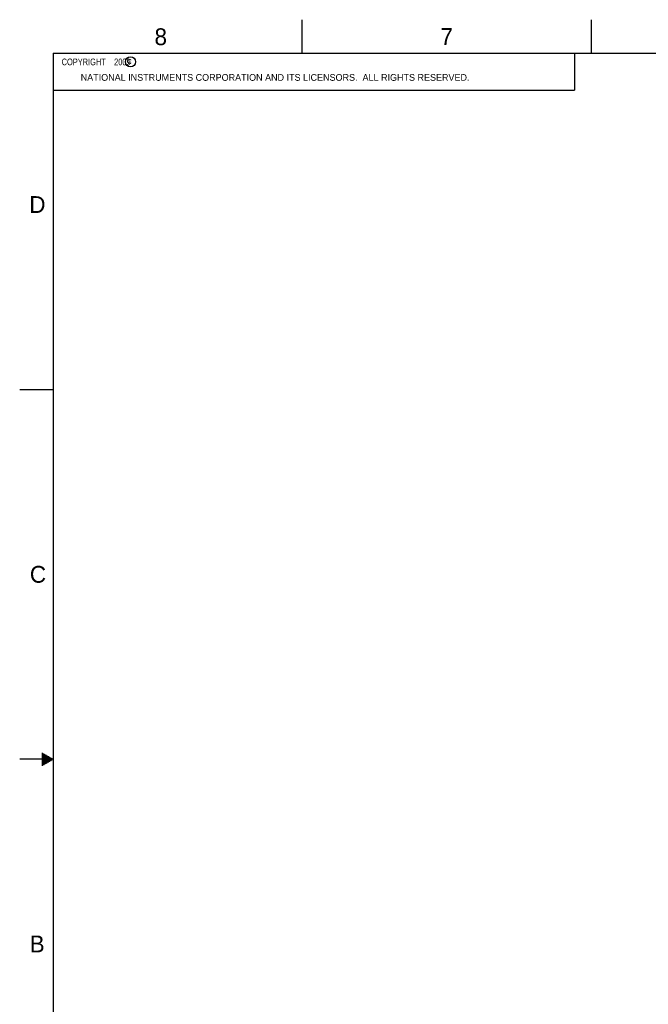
# Model space of a CAD drawing. Header units: inches. Extents: x 0 to 34, y 0 to 22.
# Tile 14 of 126: x 0 to 9.3, y 7.4 to 22. Entities that reach past the tile are written whole.
import ezdxf

# ---------------------------------------------------------------- set-up
doc = ezdxf.new("R2010")
doc.units = ezdxf.units.IN
doc.header["$LTSCALE"] = 1.87
doc.header["$MEASUREMENT"] = 0
doc.layers.get('0').update_dxf_attribs({"linetype": 'CONTINUOUS'})
doc.styles.get("Standard").update_dxf_attribs({"font": 'txt', "width": 0.8})

msp = doc.modelspace()

# ---------------------------------------------------------------- linework, layer by layer
at = {"color": 2, "linetype": 'CONTINUOUS'}
for p, q in [((4.2, 21.5), (4.2, 22)), ((8.5, 21.5), (8.5, 22)), ((0.5, 21.5), (8.25, 21.5)), ((0.5, 21.5), (0.5, 20.9531)), ((8.25, 21.5), (8.25, 20.9531)), ((0.5, 20.9531), (8.25, 20.9531)), ((0, 16.5), (0.5, 16.5)), ((0.5, 11), (0, 11)), ((0.3303, 11.09), (0.3441, 11.09)), ((0.3303, 11.08), (0.3614, 11.08)), ((0.3303, 11.07), (0.3788, 11.07)), ((0.3303, 11.06), (0.3961, 11.06)), ((0.3303, 11.05), (0.4134, 11.05)), ((0.3303, 11.04), (0.4307, 11.04)), ((0.3303, 11.03), (0.448, 11.03)), ((0.3303, 11.02), (0.4654, 11.02)), ((0.3303, 11.01), (0.4827, 11.01)), ((0.3303, 10.99), (0.4827, 10.99)), ((0.3303, 10.98), (0.4654, 10.98)), ((0.3303, 10.97), (0.448, 10.97)), ((0.3303, 10.96), (0.4307, 10.96)), ((0.3303, 10.95), (0.4134, 10.95)), ((0.3303, 10.94), (0.3961, 10.94)), ((0.3303, 10.93), (0.3788, 10.93)), ((0.3303, 10.92), (0.3614, 10.92)), ((0.3303, 10.91), (0.3441, 10.91))]:
    msp.add_line(p, q, dxfattribs=at)
at = {"color": 7, "linetype": 'CONTINUOUS', "const_width": 0.02}
for points in [[(0.5, 21.5), (0.5, 0.5)], [(33.5, 21.5), (0.5, 21.5)]]:
    msp.add_lwpolyline(points, dxfattribs=at)
at = {"color": 2, "linetype": 'CONTINUOUS'}
msp.add_circle((1.6484, 21.3727), 0.0754, dxfattribs=at)

# ---------------------------------------------------------------- texts
for s, height, p in [('8', 0.25, (2.0046, 21.6213)), ('7', 0.25, (6.2556, 21.6243)), ('c', 0.1, (1.599, 21.3388)), ('NATIONAL INSTRUMENTS CORPORATION AND ITS LICENSORS.  ALL RIGHTS RESERVED.', 0.1, (0.9071, 21.0911)), ('D', 0.25, (0.1424, 19.125)), ('C', 0.25, (0.1508, 13.6246)), ('B', 0.25, (0.1484, 8.1257))]:
    msp.add_text(s, height=height, dxfattribs=at).set_placement(p)
at = {"color": 2, "linetype": 'CONTINUOUS', "insert": (0.5625, 21.4219), "char_height": 0.1, "width": 1.52, "attachment_point": 1}
msp.add_mtext('  COPYRIGHT    2009', dxfattribs=at)

doc.saveas('drawing.dxf')
